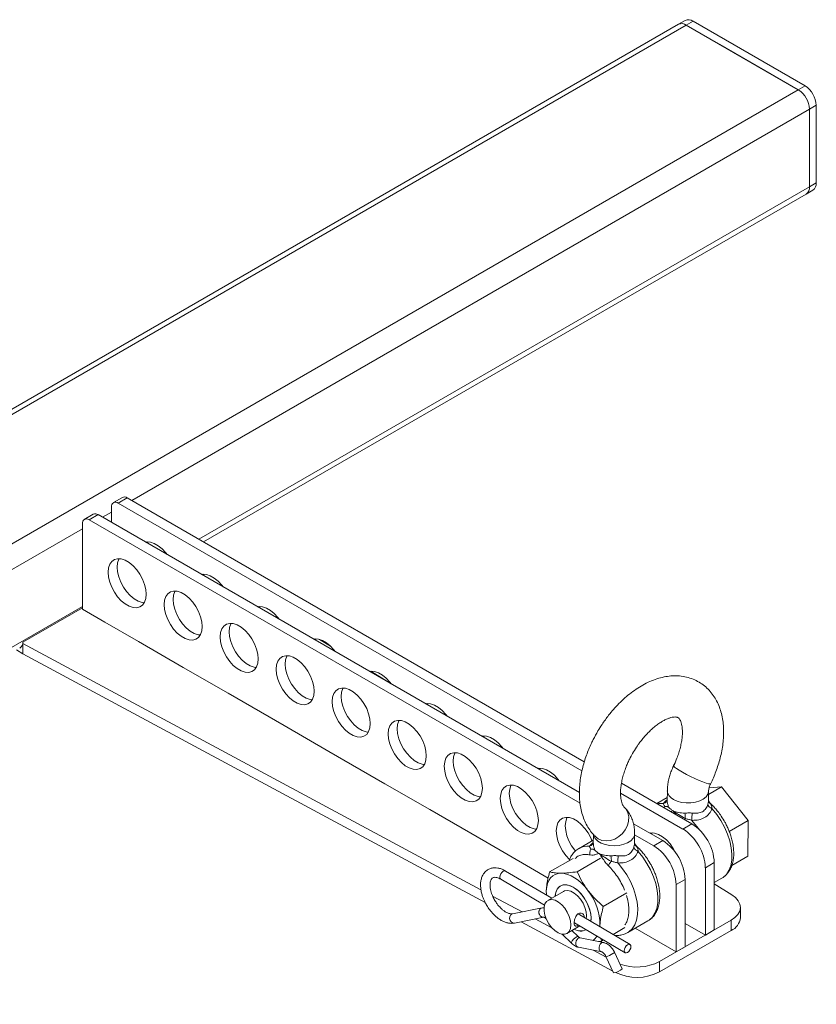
# Model space of a CAD drawing. Header units: millimetres. Extents: x -1479 to 29, y -206 to 677.
# Tile 7 of 7: x -222 to 29, y 115 to 426. Entities that reach past the tile are written whole.
import ezdxf

# ---------------------------------------------------------------- set-up
doc = ezdxf.new("R2010")
doc.units = ezdxf.units.MM

msp = doc.modelspace()

# ---------------------------------------------------------------- linework, layer by layer
at = {"color": 7, "linetype": 'Continuous', "lineweight": 15}
for p, q in [((-14.36, 424.17), (-461.26, 166.18)), ((-11.86, 423.92), (-458.76, 165.94)), ((-12.24, 425.39), (-14.36, 424.17)), ((-9.74, 425.15), (-11.86, 423.92)), ((-11.86, 423.92), (23.49, 403.51)), ((-1.26, 417.8), (-11.86, 423.92)), ((-9.74, 425.15), (25.61, 404.74)), ((12.88, 409.63), (-1.26, 417.8)), ((23.49, 403.51), (12.88, 409.63)), ((23.49, 403.51), (25.61, 404.74)), ((23.49, 403.51), (-423.4, 145.53)), ((29.15, 398.61), (27.03, 397.39)), ((29.15, 398.61), (29.15, 374.12)), ((27.03, 397.39), (27.03, 372.89)), ((27.03, 385.14), (27.03, 397.39)), ((27.03, 372.89), (27.03, 385.14)), ((27.03, 372.89), (29.15, 374.12)), ((-164.19, 260.81), (25.99, 370.6)), ((25.99, 370.6), (28.11, 371.83)), ((-189.79, 274.87), (-192.62, 273.24)), ((-188.29, 274.72), (-191.12, 273.09)), ((-44.04, 191.45), (-188.29, 274.72)), ((-193.24, 271.86), (-193.24, 266.97)), ((-44.78, 188.61), (-191.12, 273.09)), ((-198.98, 269.56), (-201.81, 267.93)), ((-197.48, 269.42), (-200.31, 267.78)), ((-45.39, 178.35), (-200.31, 267.78)), ((-45.59, 181.73), (-197.48, 269.42)), ((-202.43, 266.56), (-202.43, 256.76)), ((-202.43, 256.76), (-202.43, 252.68)), ((-202.43, 248.59), (-202.43, 252.68)), ((-202.43, 248.59), (-202.43, 239.61)), ((-221.19, 229.21), (-202.43, 240.04)), ((-202.43, 239.61), (-195.36, 235.53)), ((-184.75, 229.41), (-195.36, 235.53)), ((-127.6, 230.07), (-124.1, 227.9)), ((-221.17, 228.79), (-221.24, 228.84)), ((-76.66, 151.06), (-221.17, 228.79)), ((-221.17, 225.53), (-221.17, 228.79)), ((-184.75, 229.41), (-170.61, 221.24)), ((-221.17, 225.53), (-223.24, 226.72)), ((-75.35, 147.08), (-221.17, 225.53)), ((-156.47, 213.08), (-170.61, 221.24)), ((-111.08, 219.83), (-105.03, 216.08)), ((-156.47, 213.08), (-138.79, 202.87)), ((-124.65, 194.71), (-138.79, 202.87)), ((-124.65, 194.71), (-106.97, 184.5)), ((-92.83, 176.34), (-106.97, 184.5)), ((-10.1, 171.86), (-32.31, 184.68)), ((-4.85, 181.16), (-0.79, 183.51)), ((-0.79, 183.51), (-4.66, 183.23)), ((7.64, 172.87), (-0.79, 183.51)), ((-12.93, 170.22), (-32.6, 181.58)), ((-17.84, 182.29), (-17.87, 179.14)), ((-4.88, 179), (-4.84, 182.15)), ((-17.86, 180.2), (-21.2, 178.27)), ((-92.83, 176.34), (-75.15, 166.14)), ((-19.29, 166.55), (-28.54, 171.89)), ((-12.93, 170.22), (-10.1, 171.86)), ((1.63, 169.4), (7.64, 172.87)), ((7.52, 161.62), (7.64, 172.87)), ((-41.18, 168.52), (-41.21, 165.67)), ((-28.21, 165.53), (-28.18, 168.68)), ((-22.12, 164.92), (-28.18, 168.42)), ((-22.56, 169), (-23.05, 168.72)), ((-61.01, 157.97), (-75.15, 166.14)), ((-41.2, 166.72), (-45.7, 164.12)), ((-40.4, 167.71), (-40.31, 167.62)), ((-22.12, 164.92), (-19.29, 166.55)), ((-45.59, 164.18), (-45.7, 164.12)), ((2.5, 158.72), (7.52, 161.62)), ((-47.59, 160.97), (-55, 156.69)), ((-38.89, 160.99), (-46.25, 156.74)), ((-5.85, 157.98), (-3.03, 159.61)), ((-3.03, 138.38), (-3.03, 159.61)), ((-54.31, 148.36), (-68.86, 156.96)), ((-61.01, 157.97), (-55.4, 154.73)), ((-5.85, 136.74), (-5.85, 157.98)), ((-70.39, 154.38), (-56.59, 146.22)), ((-51.56, 152.25), (-51.57, 152.25)), ((-15.05, 152.67), (-12.22, 154.3)), ((-15.05, 131.44), (-15.05, 152.67)), ((-12.22, 133.07), (-12.22, 154.3)), ((-3.03, 153.31), (-0.65, 154.68)), ((-3.03, 152.89), (2.52, 149.46)), ((-56.03, 150.77), (-55.95, 149.33)), ((-50.57, 150.52), (-55.52, 147.66)), ((-30.65, 150.09), (-38.06, 145.81)), ((-63.68, 144.07), (-72.98, 149.07)), ((-57.37, 145.31), (-66.7, 143.48)), ((-29.62, 133.76), (-45.97, 143.43)), ((5.21, 142.26), (5.21, 145.52)), ((-66.12, 140.54), (-56.81, 142.37)), ((-35.03, 125.4), (-63.96, 140.96)), ((-54.28, 139.02), (-59.52, 141.83)), ((-56.18, 141.99), (-56.11, 141.92)), ((-47.1, 140.61), (-31.15, 131.18)), ((-43.33, 142.81), (-43.42, 141.92)), ((-41.92, 141.98), (-41.99, 141.07)), ((-39.13, 139.38), (-39.09, 139.88)), ((-39.09, 139.88), (-39.06, 139.34)), ((-30.35, 137.54), (-23.99, 141.21)), ((2.28, 141.44), (-20.35, 128.38)), ((-12.22, 140.42), (-5.85, 136.74)), ((2.28, 138.17), (2.28, 141.44)), ((-51.03, 137.01), (-48.01, 134.1)), ((-49.52, 137.27), (-45.43, 139.63)), ((-45.93, 136.26), (-47.93, 138.19)), ((-43.57, 138.39), (-43.56, 138.4)), ((-31.2, 139.11), (-34.98, 136.93)), ((-27.98, 138.91), (-15.05, 131.44)), ((2.28, 138.17), (-20.35, 125.11)), ((-5.85, 136.74), (-3.03, 138.38)), ((-37.97, 134.4), (-45.32, 135.86)), ((-38.61, 134.83), (-39.57, 134.72)), ((-38.79, 135.7), (-38.61, 134.83)), ((-37.96, 135.21), (-38.61, 134.83)), ((-45.91, 132.92), (-38.56, 131.46)), ((-37.11, 129.78), (-41.2, 131.98)), ((-34.54, 131.32), (-34.81, 131.86)), ((-32.07, 126.15), (-34.52, 131.32)), ((-15.05, 131.44), (-12.22, 133.07)), ((-37.39, 130.34), (-37.25, 130.04)), ((-37.23, 130.04), (-34.78, 124.86)), ((-20.35, 125.11), (-20.35, 128.38))]:
    msp.add_line(p, q, dxfattribs=at)
at = {"color": 8, "linetype": 'Continuous', "lineweight": 15}
for p, q in [((27.03, 397.39), (-186.87, 273.91)), ((27.03, 372.89), (-165.66, 261.66)), ((-193.24, 270.23), (-196.07, 268.6)), ((-202.43, 264.93), (-419.87, 139.4)), ((-202.43, 240.43), (-419.87, 114.91)), ((-4.15, 178.11), (-4.87, 179.12)), ((-16.82, 175.73), (-15.98, 175.94)), ((-15.98, 175.94), (-15.18, 174.79)), ((-12.15, 173.49), (-12.42, 173.2)), ((-27.49, 164.64), (-28.21, 165.65))]:
    msp.add_line(p, q, dxfattribs=at)
at = {"color": 7, "linetype": 'Continuous', "lineweight": 15, "flags": 128}
for points in [[(-175.69, 256.84), (-176.09, 257.36), (-177.24, 258.61), (-178.47, 259.63), (-179.72, 260.35), (-180.95, 260.76), (-182.1, 260.83), (-182.5, 260.77)], [(-181.69, 260.84), (-181.76, 260.71), (-181.89, 260.42)], [(-182.28, 244.31), (-182.41, 245.83), (-182.8, 247.43), (-183.43, 249.05), (-184.27, 250.62), (-185.28, 252.05), (-186.43, 253.31), (-187.66, 254.32), (-188.92, 255.04), (-190.14, 255.45), (-191.29, 255.52), (-192.31, 255.26), (-193.15, 254.67), (-193.78, 253.77), (-194.17, 252.62), (-194.3, 251.25), (-194.17, 249.73), (-193.78, 248.13), (-193.15, 246.51), (-192.31, 244.94), (-191.29, 243.5), (-190.14, 242.25), (-188.92, 241.24), (-187.66, 240.51), (-186.43, 240.11), (-185.28, 240.03), (-184.27, 240.3), (-183.43, 240.89), (-182.8, 241.79), (-182.41, 242.94), (-182.28, 244.31)], [(-190.88, 255.54), (-190.95, 255.4), (-191.34, 254.25), (-191.47, 252.88), (-191.34, 251.36), (-190.95, 249.76), (-190.32, 248.14), (-189.48, 246.58), (-188.46, 245.14), (-187.32, 243.88), (-186.09, 242.87), (-184.83, 242.15), (-183.6, 241.74), (-182.87, 241.65)], [(-158.01, 246.63), (-158.41, 247.16), (-159.56, 248.41), (-160.79, 249.42), (-162.05, 250.15), (-163.27, 250.55), (-164.42, 250.63), (-164.83, 250.57)], [(-164.01, 250.64), (-164.08, 250.51), (-164.21, 250.21)], [(-164.6, 234.1), (-164.73, 235.62), (-165.12, 237.23), (-165.75, 238.85), (-166.59, 240.41), (-167.6, 241.85), (-168.75, 243.1), (-169.98, 244.11), (-171.24, 244.84), (-172.47, 245.25), (-173.62, 245.32), (-174.63, 245.05), (-175.47, 244.46), (-176.1, 243.57), (-176.49, 242.41), (-176.62, 241.04), (-176.49, 239.52), (-176.1, 237.92), (-175.47, 236.3), (-174.63, 234.74), (-173.62, 233.3), (-172.47, 232.05), (-171.24, 231.03), (-169.98, 230.31), (-168.75, 229.9), (-167.6, 229.83), (-166.59, 230.09), (-165.75, 230.69), (-165.12, 231.58), (-164.73, 232.74), (-164.6, 234.1)], [(-173.2, 245.33), (-173.27, 245.2), (-173.66, 244.04), (-173.79, 242.68), (-173.66, 241.16), (-173.27, 239.55), (-172.64, 237.93), (-171.8, 236.37), (-170.79, 234.93), (-169.64, 233.68), (-168.41, 232.67), (-167.15, 231.94), (-165.92, 231.53), (-165.19, 231.45)], [(-140.33, 236.43), (-140.73, 236.95), (-141.88, 238.2), (-143.11, 239.22), (-144.37, 239.94), (-145.6, 240.35), (-146.75, 240.42), (-147.15, 240.36)], [(-146.33, 240.43), (-146.4, 240.3), (-146.53, 240.01)], [(-146.92, 223.9), (-147.05, 225.42), (-147.44, 227.02), (-148.07, 228.64), (-148.91, 230.21), (-149.93, 231.64), (-151.07, 232.9), (-152.3, 233.91), (-153.56, 234.63), (-154.79, 235.04), (-155.94, 235.11), (-156.95, 234.85), (-157.79, 234.26), (-158.42, 233.36), (-158.81, 232.21), (-158.94, 230.84), (-158.81, 229.32), (-158.42, 227.72), (-157.79, 226.1), (-156.95, 224.53), (-155.94, 223.09), (-154.79, 221.84), (-153.56, 220.83), (-152.3, 220.1), (-151.07, 219.7), (-149.93, 219.62), (-148.91, 219.89), (-148.07, 220.48), (-147.44, 221.38), (-147.05, 222.53), (-146.92, 223.9)], [(-155.53, 235.13), (-155.59, 234.99), (-155.98, 233.84), (-156.11, 232.47), (-155.98, 230.95), (-155.59, 229.35), (-154.97, 227.73), (-154.13, 226.17), (-153.11, 224.73), (-151.96, 223.47), (-150.73, 222.46), (-149.48, 221.74), (-148.25, 221.33), (-147.51, 221.24)], [(-122.65, 226.22), (-123.06, 226.75), (-124.2, 228), (-125.43, 229.01), (-126.69, 229.74), (-127.92, 230.14), (-129.07, 230.22), (-129.47, 230.15)], [(-128.66, 230.23), (-128.72, 230.1), (-128.86, 229.8)], [(-129.24, 213.69), (-129.38, 215.21), (-129.76, 216.82), (-130.39, 218.44), (-131.23, 220), (-132.25, 221.44), (-133.4, 222.69), (-134.63, 223.7), (-135.88, 224.43), (-137.11, 224.84), (-138.26, 224.91), (-139.28, 224.64), (-140.12, 224.05), (-140.75, 223.16), (-141.13, 222), (-141.26, 220.63), (-141.13, 219.11), (-140.75, 217.51), (-140.12, 215.89), (-139.28, 214.33), (-138.26, 212.89), (-137.11, 211.64), (-135.88, 210.62), (-134.63, 209.9), (-133.4, 209.49), (-132.25, 209.42), (-131.23, 209.68), (-130.39, 210.28), (-129.76, 211.17), (-129.38, 212.33), (-129.24, 213.69)], [(-137.85, 224.92), (-137.92, 224.79), (-138.31, 223.63), (-138.44, 222.27), (-138.31, 220.75), (-137.92, 219.14), (-137.29, 217.52), (-136.45, 215.96), (-135.43, 214.52), (-134.28, 213.27), (-133.05, 212.26), (-131.8, 211.53), (-130.57, 211.12), (-129.83, 211.04)], [(-104.98, 216.01), (-105.38, 216.54), (-106.53, 217.79), (-107.76, 218.81), (-109.01, 219.53), (-110.24, 219.94), (-111.39, 220.01), (-111.79, 219.95)], [(-110.98, 220.02), (-111.05, 219.89), (-111.18, 219.6)], [(-111.57, 203.49), (-111.7, 205.01), (-112.09, 206.61), (-112.71, 208.23), (-113.56, 209.79), (-114.57, 211.23), (-115.72, 212.49), (-116.95, 213.5), (-118.21, 214.22), (-119.43, 214.63), (-120.58, 214.7), (-121.6, 214.44), (-122.44, 213.85), (-123.07, 212.95), (-123.46, 211.8), (-123.59, 210.43), (-123.46, 208.91), (-123.07, 207.31), (-122.44, 205.69), (-121.6, 204.12), (-120.58, 202.68), (-119.43, 201.43), (-118.21, 200.42), (-116.95, 199.69), (-115.72, 199.29), (-114.57, 199.21), (-113.56, 199.48), (-112.71, 200.07), (-112.09, 200.97), (-111.7, 202.12), (-111.57, 203.49)], [(-120.17, 214.72), (-120.24, 214.58), (-120.63, 213.43), (-120.76, 212.06), (-120.63, 210.54), (-120.24, 208.94), (-119.61, 207.32), (-118.77, 205.76), (-117.75, 204.32), (-116.61, 203.06), (-115.38, 202.05), (-114.12, 201.33), (-112.89, 200.92), (-112.16, 200.83)], [(-87.3, 205.81), (-87.7, 206.34), (-88.85, 207.59), (-90.08, 208.6), (-91.34, 209.33), (-92.56, 209.73), (-93.71, 209.81), (-94.11, 209.74)], [(-93.3, 209.82), (-93.37, 209.69), (-93.5, 209.39)], [(-93.89, 193.28), (-94.02, 194.8), (-94.41, 196.41), (-95.04, 198.03), (-95.88, 199.59), (-96.89, 201.03), (-98.04, 202.28), (-99.27, 203.29), (-100.53, 204.02), (-101.76, 204.43), (-102.9, 204.5), (-103.92, 204.23), (-104.76, 203.64), (-105.39, 202.75), (-105.78, 201.59), (-105.91, 200.22), (-105.78, 198.7), (-105.39, 197.1), (-104.76, 195.48), (-103.92, 193.92), (-102.9, 192.48), (-101.76, 191.22), (-100.53, 190.21), (-99.27, 189.49), (-98.04, 189.08), (-96.89, 189.01), (-95.88, 189.27), (-95.04, 189.87), (-94.41, 190.76), (-94.02, 191.92), (-93.89, 193.28)], [(-102.49, 204.51), (-102.56, 204.38), (-102.95, 203.22), (-103.08, 201.86), (-102.95, 200.34), (-102.56, 198.73), (-101.93, 197.11), (-101.09, 195.55), (-100.08, 194.11), (-98.93, 192.86), (-97.7, 191.85), (-96.44, 191.12), (-95.21, 190.71), (-94.48, 190.63)], [(-69.62, 195.6), (-70.02, 196.13), (-71.17, 197.38), (-72.4, 198.4), (-73.66, 199.12), (-74.89, 199.53), (-76.03, 199.6), (-76.44, 199.54)], [(-75.62, 199.61), (-75.69, 199.48), (-75.82, 199.19)], [(-76.21, 183.08), (-76.34, 184.6), (-76.73, 186.2), (-77.36, 187.82), (-78.2, 189.38), (-79.22, 190.82), (-80.36, 192.08), (-81.59, 193.09), (-82.85, 193.81), (-84.08, 194.22), (-85.23, 194.29), (-86.24, 194.03), (-87.08, 193.44), (-87.71, 192.54), (-88.1, 191.39), (-88.23, 190.02), (-88.1, 188.5), (-87.71, 186.9), (-87.08, 185.28), (-86.24, 183.71), (-85.23, 182.27), (-84.08, 181.02), (-82.85, 180.01), (-81.59, 179.28), (-80.36, 178.88), (-79.22, 178.8), (-78.2, 179.07), (-77.36, 179.66), (-76.73, 180.56), (-76.34, 181.71), (-76.21, 183.08)], [(-84.81, 194.31), (-84.88, 194.17), (-85.27, 193.02), (-85.4, 191.65), (-85.27, 190.13), (-84.88, 188.53), (-84.26, 186.91), (-83.41, 185.35), (-82.4, 183.91), (-81.25, 182.65), (-80.02, 181.64), (-78.76, 180.92), (-77.54, 180.51), (-76.8, 180.42)], [(-51.94, 185.4), (-52.35, 185.93), (-53.49, 187.18), (-54.72, 188.19), (-55.98, 188.92), (-57.21, 189.32), (-58.36, 189.4), (-58.76, 189.33)], [(-57.94, 189.41), (-58.01, 189.28), (-58.15, 188.98)], [(-58.53, 172.87), (-58.66, 174.39), (-59.05, 176), (-59.68, 177.62), (-60.52, 179.18), (-61.54, 180.62), (-62.69, 181.87), (-63.92, 182.88), (-65.17, 183.61), (-66.4, 184.02), (-67.55, 184.09), (-68.57, 183.82), (-69.41, 183.23), (-70.03, 182.34), (-70.42, 181.18), (-70.55, 179.81), (-70.42, 178.29), (-70.03, 176.69), (-69.41, 175.07), (-68.57, 173.51), (-67.55, 172.07), (-66.4, 170.81), (-65.17, 169.8), (-63.92, 169.08), (-62.69, 168.67), (-61.54, 168.6), (-60.52, 168.86), (-59.68, 169.46), (-59.05, 170.35), (-58.66, 171.51), (-58.53, 172.87)], [(-67.14, 184.1), (-67.21, 183.97), (-67.59, 182.81), (-67.73, 181.45), (-67.59, 179.93), (-67.21, 178.32), (-66.58, 176.7), (-65.74, 175.14), (-64.72, 173.7), (-63.57, 172.45), (-62.34, 171.44), (-61.09, 170.71), (-59.86, 170.3), (-59.12, 170.22)], [(-41.62, 166.48), (-42, 167.41), (-42.84, 168.97), (-43.86, 170.41), (-45.01, 171.67), (-46.24, 172.68), (-47.49, 173.4), (-48.72, 173.81), (-49.87, 173.88), (-50.89, 173.62), (-51.73, 173.02), (-52.36, 172.13), (-52.75, 170.98), (-52.88, 169.61), (-52.75, 168.09), (-52.36, 166.49), (-51.73, 164.87), (-50.89, 163.3), (-49.87, 161.86), (-48.72, 160.61), (-48.69, 160.58)], [(-49.46, 173.9), (-49.53, 173.76), (-49.92, 172.61), (-50.05, 171.24), (-49.92, 169.72), (-49.53, 168.12), (-48.9, 166.5), (-48.06, 164.93), (-47.04, 163.5), (-46.82, 163.22)], [(-15.24, 162.74), (-15.97, 164.08), (-16.99, 165.52), (-18.14, 166.77), (-19.37, 167.78), (-20.62, 168.51), (-21.85, 168.91), (-23, 168.99), (-23.4, 168.92)], [(-51.39, 156.28), (-52.34, 156.18), (-53.22, 155.9), (-53.99, 155.43), (-54.66, 154.79), (-55.21, 153.99), (-55.62, 153.04), (-55.9, 151.96), (-56.03, 150.77)], [(-42.91, 150.84), (-43.88, 152.03), (-44.91, 153.1), (-45.98, 154.04), (-47.09, 154.83), (-48.2, 155.46), (-49.3, 155.92), (-50.36, 156.19), (-51.39, 156.28)], [(-53.22, 148.99), (-53.19, 149.35), (-52.91, 150.56), (-52.38, 151.53), (-51.63, 152.21), (-50.69, 152.57), (-49.6, 152.59), (-48.42, 152.27), (-47.2, 151.62), (-45.99, 150.68), (-44.86, 149.49), (-43.86, 148.1), (-43.03, 146.59), (-42.41, 145.01), (-42.03, 143.45), (-41.92, 141.98)], [(-53.21, 148.95), (-53.01, 150.23), (-52.56, 151.28), (-51.87, 152.05), (-50.98, 152.51), (-49.93, 152.63), (-48.77, 152.4), (-47.55, 151.85), (-46.34, 150.99), (-45.18, 149.87), (-44.13, 148.54), (-43.24, 147.05), (-42.56, 145.49), (-42.11, 143.91), (-41.91, 142.41), (-41.98, 141.07)], [(-56.03, 150.77), (-56.02, 149.48), (-56.02, 149.37)], [(-50.57, 150.52), (-50.24, 150.67), (-49.33, 150.79), (-48.32, 150.57), (-47.26, 150.02), (-46.21, 149.18), (-45.26, 148.09), (-44.45, 146.82), (-43.83, 145.47), (-43.45, 144.1), (-43.33, 142.81)], [(2.52, 149.46), (3.69, 148.58), (4.54, 147.59), (5.06, 146.52), (5.21, 145.42), (4.99, 144.32), (4.41, 143.27), (3.5, 142.29), (2.28, 141.44)], [(-48.28, 139.95), (-48.43, 138.82), (-48.83, 137.92), (-49.47, 137.3), (-50.29, 137.01), (-51.26, 137.06), (-52.31, 137.45), (-53.37, 138.15), (-54.38, 139.12), (-55.27, 140.31), (-55.99, 141.63), (-56.49, 143), (-56.74, 144.34), (-56.73, 145.56), (-56.45, 146.59), (-55.93, 147.35), (-55.19, 147.81), (-54.28, 147.94), (-53.27, 147.72), (-52.21, 147.16), (-51.16, 146.32), (-50.21, 145.23), (-49.4, 143.97), (-48.78, 142.61), (-48.4, 141.24), (-48.28, 139.95)], [(-30.38, 133.68), (-29.98, 133.83), (-29.63, 133.77), (-29.4, 133.51), (-29.32, 133.1), (-29.4, 132.59), (-29.63, 132.06), (-29.98, 131.59), (-30.38, 131.26), (-30.79, 131.11), (-31.13, 131.17), (-31.36, 131.43), (-31.44, 131.84), (-31.36, 132.35), (-31.13, 132.88), (-30.79, 133.35), (-30.38, 133.68)]]:
    msp.add_lwpolyline(points, dxfattribs=at)
at = {"color": 8, "linetype": 'Continuous', "lineweight": 15, "flags": 128}
for points in [[(-15.85, 190.22), (-15.84, 190.09), (-15.56, 189.77), (-14.98, 189.32), (-14.14, 188.76), (-13.07, 188.13), (-11.84, 187.46), (-10.51, 186.78), (-9.15, 186.14), (-7.84, 185.56), (-6.64, 185.08), (-5.63, 184.73), (-4.85, 184.52), (-4.35, 184.46), (-4.16, 184.54)], [(-15.94, 179.57), (-14.75, 179.01), (-13.39, 178.63), (-11.91, 178.44), (-10.4, 178.46), (-8.94, 178.68), (-7.61, 179.08), (-6.49, 179.66), (-5.62, 180.38), (-5.06, 181.19), (-4.84, 182.07), (-4.84, 182.18)], [(-40.31, 167.62), (-39.62, 167.12), (-38.46, 166.63), (-37.16, 166.46), (-35.8, 166.61), (-34.44, 167.07), (-33.17, 167.82), (-32.04, 168.82), (-31.12, 170.01), (-30.46, 171.33), (-30.09, 172.71), (-30.04, 174.08), (-30.31, 175.35), (-30.88, 176.47), (-31.44, 177.13)], [(-19.08, 178.3), (-20.56, 178.23), (-20.99, 178.14)], [(-0.65, 154.68), (-0.24, 154.95), (0.78, 155.9), (1.58, 157.14), (2.15, 158.64), (2.46, 160.37), (2.51, 162.28), (2.31, 164.32), (1.85, 166.46), (1.14, 168.63), (0.21, 170.78), (-0.92, 172.87), (-2.24, 174.83), (-3.7, 176.64)], [(-7.95, 170.23), (-8.6, 171.16), (-10.06, 172.96)], [(-41.14, 168.38), (-41.04, 168.03), (-40.57, 167.19), (-39.77, 166.43), (-38.71, 165.8), (-37.42, 165.33), (-35.99, 165.04), (-34.49, 164.95), (-32.99, 165.07), (-31.59, 165.39), (-30.36, 165.88), (-29.35, 166.54), (-28.64, 167.31), (-28.25, 168.16), (-28.18, 168.68)], [(-23.99, 141.21), (-23.58, 141.48), (-22.56, 142.43), (-21.75, 143.67), (-21.19, 145.17), (-20.88, 146.9), (-20.82, 148.81), (-21.03, 150.85), (-21.49, 152.99), (-22.19, 155.15), (-23.12, 157.31), (-24.26, 159.39), (-25.57, 161.36), (-27.03, 163.17)], [(-30.34, 137.54), (-29.94, 137.8), (-28.92, 138.75), (-28.12, 140), (-27.55, 141.5), (-27.24, 143.23), (-27.18, 145.13), (-27.39, 147.18), (-27.85, 149.31), (-28.55, 151.48), (-29.49, 153.63), (-30.62, 155.72), (-31.94, 157.69), (-33.4, 159.49)], [(-69.62, 156.88), (-70.03, 156.55), (-70.37, 156.08), (-70.6, 155.56), (-70.68, 155.04), (-70.6, 154.63), (-70.39, 154.38)], [(-68.86, 156.96), (-68.87, 156.97), (-69.22, 157.03), (-69.62, 156.88)], [(-66.12, 140.54), (-66.26, 140.52), (-66.73, 140.61), (-67.16, 140.91), (-67.47, 141.38), (-67.62, 141.95), (-67.59, 142.52), (-67.37, 143.02), (-67.01, 143.36), (-66.7, 143.48)], [(-56.18, 141.99), (-56.25, 142.12), (-56.25, 142.26)], [(-48.01, 134.1), (-48.08, 134.23), (-48.03, 134.55), (-47.82, 134.96), (-47.48, 135.41), (-47.07, 135.82), (-46.64, 136.13), (-46.26, 136.3), (-45.98, 136.29), (-45.93, 136.26)], [(-45.91, 132.92), (-46.12, 132.99), (-46.46, 133.29), (-46.68, 133.76), (-46.73, 134.32), (-46.61, 134.9), (-46.34, 135.39), (-45.96, 135.74), (-45.53, 135.87), (-45.32, 135.86)], [(-38.54, 131.45), (-38.77, 131.53), (-39.11, 131.83), (-39.32, 132.3), (-39.38, 132.86), (-39.26, 133.44), (-38.99, 133.93), (-38.61, 134.28), (-38.18, 134.41), (-37.97, 134.4)]]:
    msp.add_lwpolyline(points, dxfattribs=at)
at = {"color": 7, "linetype": 'Continuous', "lineweight": 15}
for centre, radius, start, end in [((-13.33, 421.88), 2.51, 54.3826, 114.3074), ((-11.21, 423.1), 2.51, 54.3826, 114.3074), ((21.47, 398.26), 7.68, 2.6055, 57.3945), ((19.35, 397.04), 7.68, 2.6055, 57.3945), ((24.58, 372.62), 2.46, 305.0143, 6.2981), ((26.77, 373.81), 2.4, 304.0575, 7.2549), ((-189.17, 273.5), 1.51, 54.3825, 114.3073), ((-191.94, 272.07), 1.31, 50.7968, 189.2134), ((-201.14, 266.77), 1.31, 50.7968, 189.2134), ((-198.36, 268.19), 1.51, 54.3825, 114.3073), ((-223.49, 229.23), 2.3, 303.8877, 359.5261), ((-18.38, 158.91), 15.37, 2.6055, 57.3945), ((-21.21, 157.28), 15.37, 2.6055, 57.3945), ((-30.4, 151.97), 15.37, 2.6055, 57.3945), ((-27.57, 153.6), 15.37, 2.6055, 57.3945), ((-56.93, 139.8), 17.84, 0.2613, 38.2178), ((0.28, 142.7), 4.95, 293.8221, 354.8576), ((-45.22, 141.73), 3.71, 237.4826, 298.3851), ((-45.21, 141.93), 3.89, 238.9741, 296.6888), ((-43.78, 138.67), 4.35, 304.0156, 329.1163), ((-27.48, 142.36), 15.7, 250.4087, 297.0228), ((-35.11, 129.06), 4.21, 274.4714, 316.2209), ((-27.43, 138.84), 15.45, 243.8665, 297.2998)]:
    msp.add_arc(centre, radius, start, end, dxfattribs=at)
at = {"color": 8, "linetype": 'Continuous', "lineweight": 15}
for centre, radius, start, end in [((-14.62, 182.52), 3.23, 183.9796, 245.8921), ((-42.93, 159.19), 5.67, 84.839, 118.0642), ((-56.97, 143.68), 1.31, 201.1786, 283.686), ((-37.75, 134.6), 4.59, 276.5143, 306.4311), ((-35.23, 131.67), 0.795, 285.0202, 333.8567)]:
    msp.add_arc(centre, radius, start, end, dxfattribs=at)
at = {"color": 7, "linetype": 'Continuous', "lineweight": 15}
msp.add_ellipse((-57.13, 143.83), major_axis=(-0.38, 1.45), ratio=0.810198, start_param=1.798108, end_param=3.091575, dxfattribs=at)
for points, knots in [([(-4.16, 184.54), (-4.08, 184.7), (-3.7, 185.47), (-3.07, 186.91), (-2.29, 188.9), (-1.6, 191.01), (-1, 193.21), (-0.53, 195.46), (-0.21, 197.75), (-0.06, 200.03), (-0.09, 202.3), (-0.31, 204.51), (-0.74, 206.66), (-1.38, 208.71), (-2.24, 210.64), (-3.31, 212.41), (-4.6, 214.02), (-6.1, 215.43), (-7.8, 216.61), (-9.7, 217.55), (-11.79, 218.22), (-13.96, 218.56), (-16.16, 218.6), (-18.35, 218.35), (-20.58, 217.83), (-22.81, 217.04), (-25.03, 216), (-27.19, 214.72), (-29.27, 213.25), (-31.26, 211.61), (-33.11, 209.84), (-34.82, 208.01), (-36.23, 206.3), (-37.43, 204.7), (-38.57, 203.06), (-39.31, 201.85), (-39.73, 201.16)], [0, 0, 0, 0, 0.006144, 0.030669, 0.056051, 0.083206, 0.111464, 0.140576, 0.170349, 0.20065, 0.23137, 0.262367, 0.293472, 0.324514, 0.355352, 0.385929, 0.416314, 0.446692, 0.477347, 0.508639, 0.540936, 0.574658, 0.605947, 0.638113, 0.671079, 0.704596, 0.738328, 0.771963, 0.805216, 0.837942, 0.869883, 0.900387, 0.92918, 0.949786, 0.971451, 1, 1, 1, 1]), ([(-28.54, 194.54), (-28.13, 195.21), (-27.56, 196.14), (-26.63, 197.44), (-25.8, 198.52), (-24.78, 199.71), (-23.69, 200.86), (-22.55, 201.94), (-21.38, 202.9), (-20.22, 203.72), (-19.1, 204.4), (-18.06, 204.91), (-17.11, 205.27), (-16.28, 205.49), (-15.6, 205.58), (-15.08, 205.57), (-14.71, 205.5), (-14.46, 205.4), (-14.28, 205.28), (-14.01, 204.96), (-13.73, 204.5), (-13.46, 203.8), (-13.23, 202.87), (-13.09, 201.74), (-13.06, 200.4), (-13.17, 198.91), (-13.42, 197.29), (-13.81, 195.59), (-14.33, 193.86), (-14.93, 192.27), (-15.45, 191.05), (-15.75, 190.43), (-15.86, 190.22)], [0, 0, 0, 0, 0.04123, 0.058109, 0.085926, 0.114537, 0.144872, 0.176064, 0.207733, 0.239584, 0.271436, 0.303211, 0.33496, 0.366898, 0.399379, 0.433167, 0.469761, 0.512512, 0.572686, 0.610634, 0.64759, 0.683068, 0.718025, 0.752887, 0.78788, 0.823122, 0.858526, 0.893803, 0.928266, 0.962746, 0.98762, 1, 1, 1, 1]), ([(-39.73, 201.16), (-40.24, 200.27), (-40.95, 199.01), (-41.88, 197.1), (-42.62, 195.44), (-43.4, 193.45), (-44.09, 191.34), (-44.69, 189.14), (-45.16, 186.89), (-45.48, 184.6), (-45.63, 182.32), (-45.6, 180.05), (-45.38, 177.84), (-44.95, 175.69), (-44.31, 173.64), (-43.45, 171.71), (-42.37, 169.94), (-41.34, 168.6), (-40.61, 167.94), (-40.38, 167.73)], [0, 0, 0, 0, 0.076193, 0.107404, 0.159048, 0.212498, 0.269683, 0.329188, 0.390493, 0.453189, 0.516997, 0.581687, 0.64696, 0.712462, 0.777831, 0.84277, 0.90716, 0.971144, 1, 1, 1, 1]), ([(-31.44, 177.13), (-31.45, 177.14), (-31.52, 177.18), (-31.69, 177.4), (-31.96, 177.85), (-32.23, 178.55), (-32.46, 179.48), (-32.6, 180.61), (-32.63, 181.95), (-32.52, 183.44), (-32.27, 185.06), (-31.88, 186.76), (-31.36, 188.49), (-30.76, 190.08), (-30.15, 191.49), (-29.45, 192.94), (-28.88, 193.94), (-28.54, 194.54)], [0, 0, 0, 0, 0.009392, 0.088379, 0.165301, 0.239147, 0.311908, 0.384472, 0.457308, 0.530663, 0.604353, 0.677781, 0.749513, 0.821282, 0.873057, 0.923282, 1, 1, 1, 1]), ([(-15.47, 190.9), (-15.68, 190.53), (-16.03, 189.88), (-16.51, 188.75), (-16.96, 187.51), (-17.39, 186.02), (-17.69, 184.45), (-17.84, 183.19), (-17.82, 182.47), (-17.82, 182.29)], [0, 0, 0, 0, 0.137593, 0.236041, 0.399367, 0.56781, 0.748244, 0.93655, 1, 1, 1, 1]), ([(-4.84, 182.17), (-4.84, 182.19), (-4.84, 182.27), (-4.81, 182.63), (-4.69, 183.15), (-4.51, 183.71), (-4.34, 184.17), (-4.19, 184.44), (-4.14, 184.54)], [0, 0, 0, 0, 0.078628, 0.315941, 0.540907, 0.732962, 0.905014, 1, 1, 1, 1]), ([(-28.2, 168.68), (-28.19, 169.06), (-28.18, 170), (-28.4, 171.48), (-28.83, 173.1), (-29.5, 174.63), (-30.35, 176), (-31.09, 176.75), (-31.44, 177.11)], [0, 0, 0, 0, 0.119528, 0.299777, 0.480465, 0.66016, 0.838892, 1, 1, 1, 1]), ([(-19.08, 178.3), (-19.05, 178.17), (-18.99, 177.92), (-18.75, 177.52), (-18.63, 177.32)], [0, 0, 0, 0, 0.486721, 1, 1, 1, 1]), ([(-17.36, 177), (-17.52, 177.11), (-17.83, 177.35), (-18.36, 177.33), (-18.63, 177.32)], [0, 0, 0, 0, 0.499531, 1, 1, 1, 1]), ([(-17.87, 179.22), (-17.87, 179.22), (-17.87, 179.25), (-17.91, 179.17), (-17.93, 179.11)], [0, 0, 0, 0, 0.232484, 1, 1, 1, 1]), ([(-9.91, 175.24), (-9.34, 175.19), (-8.21, 175.11), (-6.73, 175.61), (-5.58, 176.63), (-5.22, 177.57), (-5.04, 178.04)], [0, 0, 0, 0, 0.251543, 0.500001, 0.748458, 1, 1, 1, 1]), ([(-5.04, 178.04), (-5.01, 177.89), (-4.95, 177.59), (-4.61, 177.18), (-4.18, 176.85), (-3.86, 176.71), (-3.7, 176.64)], [0, 0, 0, 0, 0.279783, 0.559557, 0.779762, 1, 1, 1, 1]), ([(-3.92, 178), (-4.13, 178.22), (-4.48, 178.59), (-4.76, 178.99), (-4.87, 179.15)], [0, 0, 0, 0, 0.593567, 1, 1, 1, 1]), ([(-4.86, 179.01), (-4.87, 179.01), (-4.87, 179.02), (-4.87, 179.02), (-4.87, 179.01)], [0, 0, 0, 0, 0.6937937, 1, 1, 1, 1]), ([(-4.81, 179.06), (-4.78, 178.91), (-4.7, 178.51), (-4.36, 178.26), (-4.15, 178.11)], [0, 0, 0, 0, 0.396275, 1, 1, 1, 1]), ([(-3.7, 176.64), (-3.73, 176.91), (-3.79, 177.48), (-4.03, 177.9), (-4.15, 178.11)], [0, 0, 0, 0, 0.486199, 1, 1, 1, 1]), ([(0.08, 172.83), (-0.31, 173.46), (-0.85, 174.35), (-1.75, 175.58), (-2.56, 176.58), (-3.34, 177.45), (-3.82, 177.89), (-3.95, 178.01)], [0, 0, 0, 0, 0.330416, 0.464945, 0.686949, 0.915488, 1, 1, 1, 1]), ([(-17.36, 177), (-17.18, 176.82), (-16.81, 176.47), (-16.25, 176.11), (-15.98, 175.94)], [0, 0, 0, 0, 0.512756, 1, 1, 1, 1]), ([(-15.98, 175.94), (-15.44, 175.75), (-14.37, 175.37), (-13, 175.27), (-12.32, 175.22)], [0, 0, 0, 0, 0.501944, 1, 1, 1, 1]), ([(-15.98, 175.94), (-15.44, 175.55), (-14.26, 174.68), (-12.89, 173.91), (-12.15, 173.49)], [0, 0, 0, 0, 0.456145, 1, 1, 1, 1]), ([(-12.32, 175.22), (-11.91, 175.26), (-11.1, 175.34), (-10.31, 175.27), (-9.91, 175.24)], [0, 0, 0, 0, 0.499773, 1, 1, 1, 1]), ([(-12.32, 175.22), (-12.27, 174.91), (-12.17, 174.36), (-12.16, 173.76), (-12.15, 173.49)], [0, 0, 0, 0, 0.558982, 1, 1, 1, 1]), ([(-9.91, 175.24), (-9.96, 175.04), (-10.06, 174.64), (-10.12, 174), (-10.12, 173.43), (-10.08, 173.12), (-10.06, 172.96)], [0, 0, 0, 0, 0.279782, 0.559559, 0.779757, 1, 1, 1, 1]), ([(-10.06, 172.96), (-9.34, 172.99), (-7.89, 173.04), (-6.02, 173.77), (-4.51, 174.99), (-3.97, 176.09), (-3.7, 176.64)], [0, 0, 0, 0, 0.247692, 0.500002, 0.752316, 1, 1, 1, 1]), ([(-12.15, 173.49), (-11.8, 173.41), (-11.11, 173.26), (-10.4, 173.06), (-10.06, 172.96)], [0, 0, 0, 0, 0.513801, 1, 1, 1, 1]), ([(-0.65, 154.72), (-0.52, 154.78), (0.04, 155.07), (0.85, 155.83), (1.74, 156.96), (2.4, 158.28), (2.86, 159.75), (3.1, 161.35), (3.13, 163.02), (2.98, 164.73), (2.67, 166.41), (2.24, 167.98), (1.75, 169.36), (1.21, 170.65), (0.67, 171.78), (0.25, 172.52), (0.08, 172.83)], [0, 0, 0, 0, 0.025823, 0.113254, 0.19571, 0.279992, 0.365516, 0.451133, 0.535842, 0.618754, 0.698924, 0.773269, 0.838448, 0.891491, 0.954027, 1, 1, 1, 1]), ([(-42.42, 164.83), (-42.39, 164.7), (-42.32, 164.45), (-42.08, 164.05), (-41.96, 163.85)], [0, 0, 0, 0, 0.486721, 1, 1, 1, 1]), ([(-41.21, 165.75), (-41.21, 165.75), (-41.21, 165.78), (-41.24, 165.7), (-41.27, 165.64)], [0, 0, 0, 0, 0.232487, 1, 1, 1, 1]), ([(-27.26, 164.53), (-27.46, 164.75), (-27.82, 165.12), (-28.09, 165.51), (-28.21, 165.68)], [0, 0, 0, 0, 0.593568, 1, 1, 1, 1]), ([(-28.2, 165.53), (-28.2, 165.54), (-28.2, 165.55), (-28.21, 165.54), (-28.21, 165.54)], [0, 0, 0, 0, 0.693787, 1, 1, 1, 1]), ([(-28.15, 165.59), (-28.12, 165.44), (-28.03, 165.04), (-27.69, 164.79), (-27.49, 164.64)], [0, 0, 0, 0, 0.396269, 1, 1, 1, 1]), ([(-45.55, 164.17), (-45.73, 164.08), (-46.35, 163.77), (-47.22, 162.98), (-48.09, 161.84), (-48.6, 160.92), (-48.77, 160.36), (-48.79, 160.28)], [0, 0, 0, 0, 0.119263, 0.40697, 0.678312, 0.955661, 1, 1, 1, 1]), ([(-41.96, 163.85), (-42.03, 163.71), (-42.16, 163.42), (-42.26, 162.95), (-42.29, 162.48), (-42.24, 162.18), (-42.22, 162.04)], [0, 0, 0, 0, 0.250007, 0.500001, 0.750009, 1, 1, 1, 1]), ([(-42.22, 162.04), (-41.87, 162.01), (-41.16, 161.94), (-40.26, 162.25), (-39.62, 162.4), (-39.31, 162.47)], [0, 0, 0, 0, 0.324553, 0.666642, 1, 1, 1, 1]), ([(-40.7, 163.52), (-40.85, 163.64), (-41.16, 163.88), (-41.69, 163.86), (-41.96, 163.85)], [0, 0, 0, 0, 0.499531, 1, 1, 1, 1]), ([(-40.7, 163.52), (-40.51, 163.34), (-40.15, 162.99), (-39.59, 162.64), (-39.31, 162.47)], [0, 0, 0, 0, 0.512756, 1, 1, 1, 1]), ([(-39.31, 162.47), (-39, 162.03), (-38.38, 161.14), (-37.49, 159.77), (-36.79, 159), (-36.45, 158.63)], [0, 0, 0, 0, 0.333338, 0.675354, 1, 1, 1, 1]), ([(-39.31, 162.47), (-38.77, 162.28), (-37.71, 161.9), (-36.34, 161.8), (-35.65, 161.75)], [0, 0, 0, 0, 0.501945, 1, 1, 1, 1]), ([(-39.31, 162.47), (-38.77, 162.08), (-37.59, 161.21), (-36.23, 160.44), (-35.49, 160.02)], [0, 0, 0, 0, 0.456145, 1, 1, 1, 1]), ([(-35.65, 161.75), (-35.25, 161.79), (-34.44, 161.86), (-33.64, 161.8), (-33.25, 161.76)], [0, 0, 0, 0, 0.499782, 1, 1, 1, 1]), ([(-35.65, 161.75), (-35.6, 161.44), (-35.5, 160.89), (-35.49, 160.29), (-35.49, 160.02)], [0, 0, 0, 0, 0.558981, 1, 1, 1, 1]), ([(-33.25, 161.76), (-33.29, 161.57), (-33.39, 161.17), (-33.45, 160.53), (-33.45, 159.96), (-33.42, 159.65), (-33.4, 159.49)], [0, 0, 0, 0, 0.279783, 0.559557, 0.779762, 1, 1, 1, 1]), ([(-33.4, 159.49), (-32.68, 159.52), (-31.23, 159.57), (-29.35, 160.3), (-27.85, 161.52), (-27.3, 162.62), (-27.03, 163.17)], [0, 0, 0, 0, 0.247689, 0.499999, 0.752313, 1, 1, 1, 1]), ([(-33.25, 161.76), (-32.68, 161.72), (-31.55, 161.64), (-30.06, 162.14), (-28.92, 163.16), (-28.56, 164.1), (-28.38, 164.57)], [0, 0, 0, 0, 0.2515458, 0.4999991, 0.7484554, 1, 1, 1, 1]), ([(-28.38, 164.57), (-28.35, 164.42), (-28.28, 164.12), (-27.94, 163.71), (-27.52, 163.38), (-27.19, 163.24), (-27.03, 163.17)], [0, 0, 0, 0, 0.2797793, 0.5595581, 0.7797628, 1, 1, 1, 1]), ([(-27.03, 163.17), (-27.06, 163.44), (-27.13, 164.01), (-27.36, 164.43), (-27.49, 164.64)], [0, 0, 0, 0, 0.486199, 1, 1, 1, 1]), ([(-23.26, 159.36), (-23.64, 159.99), (-24.19, 160.88), (-25.09, 162.11), (-25.9, 163.11), (-26.68, 163.98), (-27.16, 164.42), (-27.29, 164.54)], [0, 0, 0, 0, 0.3304162, 0.4649446, 0.6869488, 0.915488, 1, 1, 1, 1]), ([(-35.49, 160.02), (-35.6, 159.9), (-35.82, 159.67), (-36.09, 159.31), (-36.32, 158.95), (-36.41, 158.73), (-36.45, 158.63)], [0, 0, 0, 0, 0.250007, 0.500004, 0.749999, 1, 1, 1, 1]), ([(-35.49, 160.02), (-35.13, 159.94), (-34.44, 159.79), (-33.74, 159.59), (-33.4, 159.49)], [0, 0, 0, 0, 0.513801, 1, 1, 1, 1]), ([(-23.99, 141.25), (-23.86, 141.31), (-23.29, 141.6), (-22.48, 142.36), (-21.59, 143.49), (-20.93, 144.81), (-20.48, 146.28), (-20.24, 147.87), (-20.2, 149.55), (-20.35, 151.26), (-20.66, 152.94), (-21.1, 154.51), (-21.58, 155.89), (-22.12, 157.18), (-22.67, 158.31), (-23.08, 159.05), (-23.26, 159.36)], [0, 0, 0, 0, 0.025824, 0.113254, 0.19571, 0.279992, 0.365516, 0.451133, 0.535842, 0.618754, 0.698924, 0.773269, 0.838448, 0.891491, 0.954027, 1, 1, 1, 1]), ([(-68.86, 156.94), (-68.99, 157.03), (-69.45, 157.31), (-70.27, 157.65), (-71.31, 157.94), (-72.37, 158.02), (-73.41, 157.88), (-74.42, 157.48), (-75.3, 156.8), (-76, 155.9), (-76.48, 154.84), (-76.74, 153.65), (-76.81, 152.4), (-76.69, 151.09), (-76.43, 149.85), (-76.08, 148.73), (-75.67, 147.72), (-75.26, 146.86), (-74.95, 146.32), (-74.84, 146.13)], [0, 0, 0, 0, 0.023996, 0.084843, 0.146744, 0.209405, 0.272922, 0.338374, 0.408332, 0.47603, 0.545523, 0.615537, 0.683948, 0.748961, 0.818646, 0.870292, 0.915064, 0.970291, 1, 1, 1, 1]), ([(-55, 156.69), (-55.37, 155.2), (-55.86, 153.15), (-56, 151.27), (-56.03, 150.77)], [0, 0, 0, 0, 0.731367, 1, 1, 1, 1]), ([(-51.39, 156.28), (-51.49, 156.28), (-52.27, 156.28), (-53.58, 156.37), (-54.53, 156.58), (-55, 156.69)], [0, 0, 0, 0, 0.0700991, 0.5307887, 1, 1, 1, 1]), ([(-46.25, 156.74), (-47.18, 156.62), (-49.04, 156.36), (-50.6, 156.31), (-51.39, 156.28)], [0, 0, 0, 0, 0.4954581, 1, 1, 1, 1]), ([(-46.25, 156.74), (-45.8, 155.73), (-44.89, 153.69), (-43.58, 151.8), (-42.91, 150.84)], [0, 0, 0, 0, 0.495459, 1, 1, 1, 1]), ([(-72.26, 147.66), (-72.49, 148.09), (-72.82, 148.68), (-73.19, 149.58), (-73.45, 150.34), (-73.66, 151.2), (-73.77, 152.04), (-73.79, 152.81), (-73.71, 153.49), (-73.55, 154.05), (-73.33, 154.47), (-73.05, 154.76), (-72.73, 154.93), (-72.27, 155.01), (-71.7, 154.95), (-71.06, 154.75), (-70.6, 154.49), (-70.39, 154.37)], [0, 0, 0, 0, 0.087912, 0.123533, 0.181699, 0.24058, 0.302062, 0.364353, 0.427067, 0.490631, 0.556597, 0.629682, 0.723953, 0.798681, 0.869908, 0.940219, 1, 1, 1, 1]), ([(-42.91, 150.84), (-42.82, 150.71), (-42.07, 149.73), (-40.52, 147.98), (-38.88, 146.54), (-38.06, 145.81)], [0, 0, 0, 0, 0.070097, 0.530788, 1, 1, 1, 1]), ([(-74.84, 146.13), (-74.53, 145.64), (-74.09, 144.95), (-73.35, 144.03), (-72.69, 143.29), (-71.86, 142.51), (-70.96, 141.81), (-69.99, 141.23), (-68.98, 140.78), (-67.94, 140.5), (-66.97, 140.41), (-66.38, 140.51), (-66.13, 140.56)], [0, 0, 0, 0, 0.139405, 0.196069, 0.289284, 0.384739, 0.486005, 0.590562, 0.697709, 0.806711, 0.917052, 1, 1, 1, 1]), ([(-66.71, 143.49), (-66.81, 143.47), (-67.03, 143.43), (-67.55, 143.49), (-68.22, 143.71), (-68.95, 144.09), (-69.71, 144.63), (-70.41, 145.25), (-71.02, 145.91), (-71.64, 146.68), (-72.02, 147.29), (-72.26, 147.66)], [0, 0, 0, 0, 0.088185, 0.210432, 0.331107, 0.449829, 0.56549, 0.685507, 0.774898, 0.862554, 1, 1, 1, 1]), ([(-58.19, 143.2), (-58.24, 143.31), (-58.32, 143.51), (-58.37, 143.83), (-58.37, 144.13), (-58.3, 144.5), (-58.12, 144.9), (-57.88, 145.09), (-57.76, 145.18)], [0, 0, 0, 0, 0.141064, 0.277606, 0.409618, 0.537126, 0.777487, 1, 1, 1, 1]), ([(-56.72, 145.38), (-56.74, 145.38), (-57.01, 145.42), (-57.33, 145.38), (-57.59, 145.25), (-57.61, 145.24)], [0, 0, 0, 0, 0.044913, 0.917364, 1, 1, 1, 1]), ([(-47.22, 140.57), (-47.21, 140.78), (-47.18, 141.2), (-47.01, 141.93), (-46.73, 142.63), (-46.32, 143.23), (-45.8, 143.6), (-45.25, 143.72), (-44.72, 143.6), (-44.27, 143.26), (-44.08, 142.82), (-44.02, 142.48), (-44.05, 142.33), (-44.06, 142.3)], [0, 0, 0, 0, 0.10065, 0.201156, 0.305536, 0.413825, 0.517612, 0.615237, 0.714764, 0.820969, 0.928741, 0.982802, 1, 1, 1, 1]), ([(-38.06, 145.81), (-38.42, 144.32), (-38.92, 142.27), (-39.05, 140.39), (-39.09, 139.88)], [0, 0, 0, 0, 0.7313667, 1, 1, 1, 1]), ([(-56.77, 142.38), (-56.77, 142.38), (-56.79, 142.39), (-56.66, 142.35), (-56.46, 142.22), (-56.28, 142.09), (-56.19, 142), (-56.18, 141.99)], [0, 0, 0, 0, 0.143148, 0.42057, 0.709927, 0.964228, 1, 1, 1, 1]), ([(-45.88, 139.89), (-45.91, 139.88), (-46.11, 139.74), (-46.45, 139.6), (-46.82, 139.55), (-47.07, 139.72), (-47.2, 140.08), (-47.22, 140.42), (-47.22, 140.57)], [0, 0, 0, 0, 0.028183, 0.226649, 0.42477, 0.631879, 0.845892, 1, 1, 1, 1]), ([(-34.61, 136.71), (-34.34, 136.68), (-33.62, 136.6), (-32.47, 136.73), (-31.29, 137.03), (-30.63, 137.42), (-30.35, 137.57)], [0, 0, 0, 0, 0.173547, 0.475635, 0.782376, 1, 1, 1, 1]), ([(-48.01, 134.1), (-47.83, 133.93), (-47.45, 133.59), (-46.81, 133.22), (-46.29, 132.98), (-45.97, 132.94), (-45.91, 132.94)], [0, 0, 0, 0, 0.287467, 0.589539, 0.911839, 1, 1, 1, 1]), ([(-45.34, 135.86), (-45.34, 135.86), (-45.33, 135.86), (-45.45, 135.89), (-45.65, 136.02), (-45.83, 136.15), (-45.91, 136.25), (-45.93, 136.26)], [0, 0, 0, 0, 0.080164, 0.37799, 0.688603, 0.9616, 1, 1, 1, 1]), ([(-34.81, 131.86), (-35.04, 132.21), (-35.35, 132.69), (-35.92, 133.28), (-36.42, 133.71), (-37.07, 134.1), (-37.59, 134.34), (-37.91, 134.37), (-37.97, 134.38)], [0, 0, 0, 0, 0.2795092, 0.3886111, 0.568349, 0.751362, 0.9466316, 1, 1, 1, 1]), ([(-38.54, 131.45), (-38.54, 131.45), (-38.55, 131.45), (-38.43, 131.42), (-38.23, 131.3), (-37.99, 131.1), (-37.7, 130.81), (-37.51, 130.52), (-37.39, 130.34)], [0, 0, 0, 0, 0.046683, 0.222593, 0.406069, 0.567319, 0.720577, 1, 1, 1, 1])]:
    msp.add_open_spline(points, degree=3, knots=knots, dxfattribs=at)
at = {"color": 8, "linetype": 'Continuous', "lineweight": 15}
for points, knots in [([(-17.87, 179.38), (-17.98, 179.32), (-18.57, 178.94), (-18.85, 178.59), (-19.08, 178.3)], [0, 0, 0, 0, 0.173147, 1, 1, 1, 1]), ([(-17.95, 179.12), (-18.01, 179.02), (-18.15, 178.77), (-18.54, 178.47), (-18.9, 178.36), (-19.08, 178.3)], [0, 0, 0, 0, 0.228025, 0.613987, 1, 1, 1, 1]), ([(-18.63, 177.32), (-18.7, 177.18), (-18.77, 177.04), (-18.81, 176.89), (-18.81, 176.89)], [0, 0, 0, 0, 0.998569, 1, 1, 1, 1]), ([(-17.85, 179.14), (-17.86, 179.01), (-17.87, 178.67), (-17.7, 177.92), (-17.48, 177.31), (-17.36, 177)], [0, 0, 0, 0, 0.230086, 0.597301, 1, 1, 1, 1]), ([(-5.04, 178.04), (-4.96, 178.36), (-4.85, 178.75), (-4.89, 178.97), (-4.89, 179)], [0, 0, 0, 0, 0.841871, 1, 1, 1, 1]), ([(-3.95, 178.02), (-3.96, 178.03), (-4, 178.09), (-4.08, 178.1), (-4.15, 178.11)], [0, 0, 0, 0, 0.182599, 1, 1, 1, 1]), ([(-41.21, 165.91), (-41.31, 165.85), (-41.9, 165.47), (-42.19, 165.12), (-42.42, 164.83)], [0, 0, 0, 0, 0.173147, 1, 1, 1, 1]), ([(-41.29, 165.65), (-41.34, 165.55), (-41.48, 165.3), (-41.87, 165), (-42.24, 164.88), (-42.42, 164.83)], [0, 0, 0, 0, 0.228033, 0.613986, 1, 1, 1, 1]), ([(-41.19, 165.67), (-41.19, 165.53), (-41.2, 165.19), (-41.03, 164.45), (-40.81, 163.84), (-40.7, 163.52)], [0, 0, 0, 0, 0.230086, 0.597301, 1, 1, 1, 1]), ([(-28.38, 164.57), (-28.29, 164.89), (-28.19, 165.27), (-28.22, 165.5), (-28.23, 165.53)], [0, 0, 0, 0, 0.841871, 1, 1, 1, 1]), ([(-46.93, 160.9), (-46.74, 161.09), (-46.22, 161.61), (-45.12, 162.05), (-43.73, 162.28), (-42.71, 162.12), (-42.22, 162.04)], [0, 0, 0, 0, 0.158973, 0.449887, 0.731433, 1, 1, 1, 1]), ([(-27.29, 164.54), (-27.29, 164.56), (-27.33, 164.62), (-27.42, 164.63), (-27.49, 164.64)], [0, 0, 0, 0, 0.182599, 1, 1, 1, 1]), ([(-36.45, 158.63), (-35.96, 158.12), (-34.95, 157.09), (-33.57, 155.23), (-32.35, 153.17), (-31.59, 151.68), (-31.34, 150.93), (-31.33, 150.91)], [0, 0, 0, 0, 0.235232, 0.481833, 0.736638, 0.995756, 1, 1, 1, 1]), ([(-30.76, 149.21), (-30.7, 149.04), (-30.39, 148.14), (-30.11, 146.55), (-29.95, 144.57), (-30.09, 142.79), (-30.5, 141.24), (-30.91, 140.31), (-31.2, 139.94), (-31.2, 139.94)], [0, 0, 0, 0, 0.045315, 0.244958, 0.43817, 0.622476, 0.806779, 0.999991, 1, 1, 1, 1])]:
    msp.add_open_spline(points, degree=3, knots=knots, dxfattribs=at)

doc.saveas('drawing.dxf')
